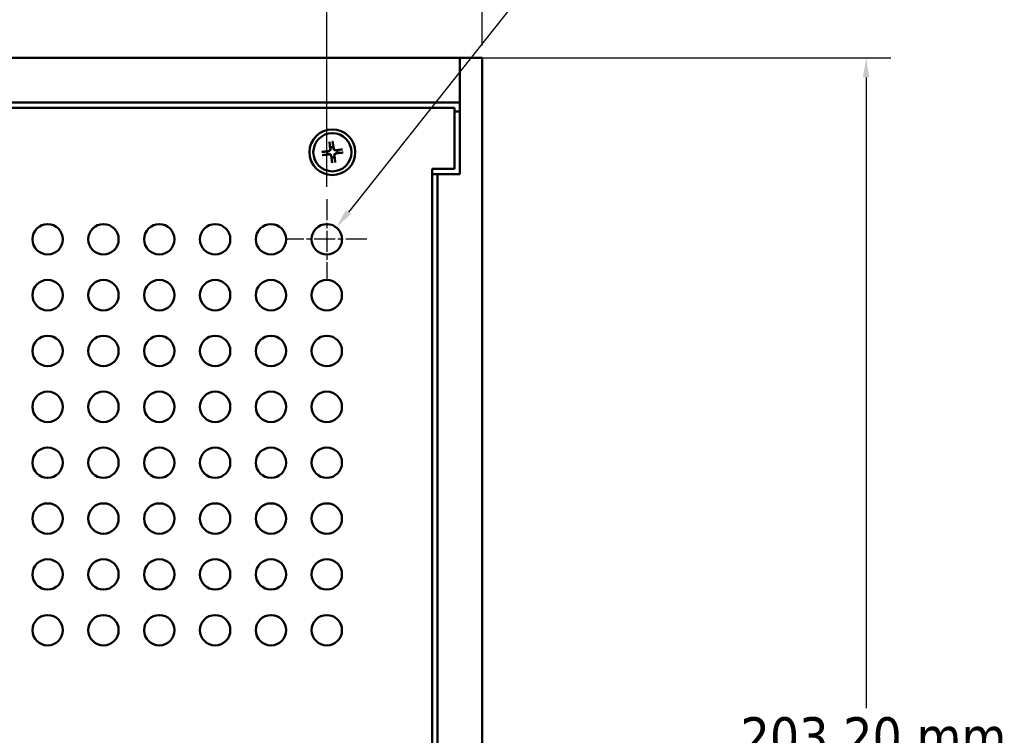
# Model space of a CAD drawing. Header units: millimetres. Extents: x 3 to 957, y 17 to 604.
# Tile 6 of 16: x 278 to 418, y 301 to 402. Entities that reach past the tile are written whole.
import ezdxf

# ---------------------------------------------------------------- set-up
doc = ezdxf.new("R2010")
doc.units = ezdxf.units.MM
doc.header["$LTSCALE"] = 1.111111
doc.linetypes.add('CHAIN', pattern=[0.3543, 0.2362, -0.0295, 0.0591, -0.0295])
for name, color, linetype, lineweight in [('Center Mark (ANSI)', 7, 'Continuous', 25), ('Dimension (ANSI)', 7, 'Continuous', 25), ('Visible (ANSI)', 7, 'Continuous', 50)]:
    doc.layers.add(name, color=color, linetype=linetype, lineweight=lineweight)
doc.styles.add('Note Text (ANSI)', font='tahoma.ttf')
doc.dimstyles.new('Default - mm (ANSI)', dxfattribs={"dimscale": 1.111111, "dimtxt": 5, "dimasz": 2.5, "dimexe": 3.175, "dimexo": 1.6002, "dimgap": 0.8, "dimtad": 0, "dimtih": 1, "dimtoh": 1, "dimrnd": 1e-08, "dimzin": 0, "dimdsep": 46, "dimtxsty": 'Note Text (ANSI)', "dimcen": 0.09, "dimdle": 10, "dimclrd": 256, "dimclre": 256, "dimclrt": 256, "dimadec": 1, "dimazin": 0, "dimtfac": 0.6096, "dimtofl": 0, "dimtmove": 0, "dimatfit": 3, "dimfxl": 1, "dimtolj": 1, "dimtzin": 0, "dimlwd": -1, "dimlwe": -1, "dimarcsym": 0})

# ---------------------------------------------------------------- blocks, each defined once
blk = doc.blocks.new('*D5')
at = {"layer": 'Defpoints', "color": 0, "transparency": 16777216}
for p in [(340.5, 397.02), (340.5, 193.82), (398.28, 193.82)]:
    blk.add_point(p, dxfattribs=at)
at = {"layer": 'Dimension (ANSI)', "transparency": 16777216}
for p, q in [((342.28, 397.02), (401.81, 397.02)), ((398.28, 394.25), (398.28, 304.63)), ((398.28, 196.6), (398.28, 286.21)), ((342.28, 193.82), (401.81, 193.82))]:
    blk.add_line(p, q, dxfattribs=at)
for points in [[(397.82, 394.25), (398.74, 394.25), (398.28, 397.02)], [(397.82, 196.6), (398.74, 196.6), (398.28, 193.82)]]:
    blk.add_solid(points, dxfattribs=at)
at = {"layer": 'Dimension (ANSI)', "transparency": 16777216, "insert": (398.28, 295.42), "char_height": 5.5556, "attachment_point": 5, "style": 'Note Text (ANSI)'}
blk.add_mtext('\\A1; 203.20 mm\\P[8.000 in]', dxfattribs=at)
blk = doc.blocks.new('*D6')
at = {"layer": 'Defpoints', "color": 0, "transparency": 16777216}
for p in [(132.86, 441.47), (132.86, 397.02), (343.68, 397.02)]:
    blk.add_point(p, dxfattribs=at)
at = {"layer": 'Dimension (ANSI)', "transparency": 16777216}
for p, q in [((132.86, 398.8), (132.86, 445)), ((343.68, 398.8), (343.68, 445)), ((135.64, 441.47), (265.43, 441.47)), ((340.9, 441.47), (307.51, 441.47))]:
    blk.add_line(p, q, dxfattribs=at)
for points in [[(135.64, 441.93), (135.64, 441), (132.86, 441.47)], [(340.9, 441.93), (340.9, 441), (343.68, 441.47)]]:
    blk.add_solid(points, dxfattribs=at)
at = {"layer": 'Dimension (ANSI)', "transparency": 16777216, "insert": (286.47, 441.47), "char_height": 5.5556, "attachment_point": 5, "style": 'Note Text (ANSI)'}
blk.add_mtext('\\A1; 210.82 mm\\P[8.300 in]', dxfattribs=at)
blk = doc.blocks.new('*D16')
at = {"layer": 'Defpoints', "color": 0, "transparency": 16777216}
for p in [(321.61, 419.85), (154.93, 376.94), (321.61, 376.94)]:
    blk.add_point(p, dxfattribs=at)
at = {"layer": 'Dimension (ANSI)', "transparency": 16777216}
for p, q in [((154.93, 378.72), (154.93, 423.38)), ((321.61, 378.72), (321.61, 423.38)), ((157.7, 419.85), (217.23, 419.85)), ((318.84, 419.85), (259.31, 419.85))]:
    blk.add_line(p, q, dxfattribs=at)
for points in [[(157.7, 420.32), (157.7, 419.39), (154.93, 419.85)], [(318.84, 420.32), (318.84, 419.39), (321.61, 419.85)]]:
    blk.add_solid(points, dxfattribs=at)
at = {"layer": 'Dimension (ANSI)', "transparency": 16777216, "insert": (238.27, 419.85), "char_height": 5.5556, "attachment_point": 5, "style": 'Note Text (ANSI)'}
blk.add_mtext('\\A1; 166.69 mm\\P[6.562 in]', dxfattribs=at)
blk = doc.blocks.new('*D19')
at = {"layer": 'Defpoints', "color": 0, "transparency": 16777216}
for p in [(322.96, 372.95), (320.27, 369.56)]:
    blk.add_point(p, dxfattribs=at)
at = {"layer": 'Dimension (ANSI)', "transparency": 16777216}
for p, q in [((365.59, 426.64), (324.68, 375.12)), ((369.22, 426.64), (365.59, 426.64)), ((321.51, 371.25), (321.71, 371.25)), ((321.61, 371.15), (321.61, 371.35))]:
    blk.add_line(p, q, dxfattribs=at)
blk.add_solid([(324.32, 375.41), (325.05, 374.83), (322.96, 372.95)], dxfattribs=at)
at = {"layer": 'Dimension (ANSI)', "transparency": 16777216, "insert": (370.11, 426.64), "char_height": 5.5556, "attachment_point": 4, "style": 'Note Text (ANSI)'}
blk.add_mtext('\\A1; ∅4.32 mm\\P[0.170 in]{\\P8 ROWS &\\P22 COLUMNS}', dxfattribs=at)

msp = doc.modelspace()

# ---------------------------------------------------------------- linework, layer by layer
at = {"layer": 'Center Mark (ANSI)', "linetype": 'CHAIN', "ltscale": 11.376442}
for p, q in [((321.6129, 376.9417), (321.6129, 365.5662)), ((327.3007, 371.254), (315.9251, 371.254))]:
    msp.add_line(p, q, dxfattribs=at)
at = {"layer": 'Visible (ANSI)'}
for p, q in [((340.5041, 397.023), (136.0341, 397.023)), ((343.6791, 397.023), (340.5041, 397.023)), ((340.5041, 390.673), (340.5041, 397.023)), ((343.6791, 397.023), (343.6791, 193.823)), ((340.5041, 390.673), (136.0341, 390.673)), ((340.5041, 390.673), (340.5041, 380.523)), ((339.7541, 389.923), (136.7841, 389.923)), ((339.7541, 381.273), (339.7541, 389.923)), ((340.5041, 389.403), (339.7541, 389.403)), ((321.9936, 385.0827), (322.1009, 384.0326)), ((322.4446, 385.1396), (322.6011, 384.0957)), ((320.89, 383.6609), (321.9339, 383.8175)), ((323.8664, 384.036), (322.8163, 383.9287)), ((323.9232, 383.585), (322.8794, 383.4285)), ((320.9468, 383.2099), (321.9969, 383.3173)), ((322.3687, 382.1063), (322.2121, 383.1502)), ((322.8196, 382.1632), (322.7123, 383.2133)), ((336.5791, 209.573), (336.5791, 381.273)), ((336.5791, 381.273), (339.7541, 381.273)), ((337.3291, 380.523), (336.5791, 380.523)), ((340.5041, 380.523), (337.3291, 380.523)), ((337.3291, 380.523), (337.3291, 210.323))]:
    msp.add_line(p, q, dxfattribs=at)
at = {"layer": 'Visible (ANSI)', "flags": 128}
for points in [[(322.0029, 385.0003), (322.0027, 385.0023), (322.0024, 385.0046), (322.0021, 385.007), (322.0017, 385.0095), (322.0014, 385.0122), (322.0011, 385.0149), (322.0007, 385.0177), (322.0004, 385.0207), (322, 385.0239), (321.9996, 385.0274), (321.9992, 385.0309), (321.9988, 385.0346), (321.9984, 385.0383), (321.9979, 385.042), (321.9975, 385.0458), (321.9971, 385.0495), (321.9967, 385.0534), (321.9963, 385.0575), (321.9958, 385.0617), (321.9954, 385.066), (321.9949, 385.0702), (321.9945, 385.0745), (321.994, 385.0787), (321.9936, 385.0827)], [(322.0029, 385.0003), (322.0086, 384.959), (322.0141, 384.9191), (322.0194, 384.8806), (322.0245, 384.8432), (322.0295, 384.8071), (322.0343, 384.772), (322.0389, 384.738), (322.0434, 384.7051), (322.0478, 384.6731), (322.0521, 384.642), (322.0562, 384.6119), (322.0602, 384.5825), (322.0641, 384.554), (322.0679, 384.5263), (322.0716, 384.4993), (322.0752, 384.473), (322.0787, 384.4474), (322.0821, 384.4225), (322.0854, 384.3982), (322.0887, 384.3744), (322.0918, 384.3513), (322.0949, 384.3287), (322.0979, 384.3067), (322.1009, 384.2852)], [(322.4446, 385.1396), (322.4452, 385.1355), (322.4458, 385.1314), (322.4464, 385.1271), (322.447, 385.1229), (322.4476, 385.1186), (322.4483, 385.1145), (322.4488, 385.1104), (322.4494, 385.1065), (322.4499, 385.1028), (322.4505, 385.0991), (322.451, 385.0953), (322.4515, 385.0916), (322.452, 385.088), (322.4525, 385.0844), (322.453, 385.081), (322.4534, 385.0778), (322.4538, 385.0748), (322.4542, 385.072), (322.4545, 385.0693), (322.4549, 385.0666), (322.4552, 385.0641), (322.4555, 385.0617), (322.4557, 385.0594), (322.456, 385.0574)], [(322.5386, 384.3403), (322.5361, 384.3619), (322.5335, 384.384), (322.5309, 384.4066), (322.5282, 384.4298), (322.5254, 384.4536), (322.5226, 384.478), (322.5197, 384.503), (322.5168, 384.5287), (322.5137, 384.555), (322.5106, 384.5821), (322.5074, 384.6099), (322.5041, 384.6385), (322.5007, 384.6679), (322.4973, 384.6981), (322.4937, 384.7293), (322.49, 384.7614), (322.4862, 384.7944), (322.4823, 384.8285), (322.4782, 384.8636), (322.4741, 384.8999), (322.4698, 384.9373), (322.4653, 384.976), (322.4607, 385.016), (322.456, 385.0574)], [(320.89, 383.6609), (320.8941, 383.6615), (320.8982, 383.6621), (320.9025, 383.6627), (320.9067, 383.6634), (320.911, 383.664), (320.9151, 383.6646), (320.9192, 383.6652), (320.9231, 383.6657), (320.9268, 383.6663), (320.9305, 383.6668), (320.9343, 383.6673), (320.938, 383.6678), (320.9416, 383.6683), (320.9452, 383.6688), (320.9486, 383.6693), (320.9518, 383.6697), (320.9548, 383.6701), (320.9576, 383.6705), (320.9603, 383.6708), (320.963, 383.6712), (320.9655, 383.6715), (320.9679, 383.6718), (320.9702, 383.6721), (320.9722, 383.6723)], [(321.6893, 383.7549), (321.6677, 383.7524), (321.6456, 383.7498), (321.623, 383.7472), (321.5998, 383.7445), (321.576, 383.7418), (321.5516, 383.739), (321.5266, 383.7361), (321.5009, 383.7331), (321.4746, 383.7301), (321.4475, 383.727), (321.4197, 383.7237), (321.3911, 383.7205), (321.3617, 383.7171), (321.3315, 383.7136), (321.3003, 383.71), (321.2682, 383.7063), (321.2352, 383.7025), (321.2011, 383.6986), (321.166, 383.6946), (321.1297, 383.6904), (321.0923, 383.6861), (321.0536, 383.6817), (321.0136, 383.6771), (320.9722, 383.6723)], [(321.938, 383.79), (321.9305, 383.7889), (321.9227, 383.7879), (321.9148, 383.7867), (321.9067, 383.7856), (321.8984, 383.7844), (321.8899, 383.7832), (321.8812, 383.782), (321.8722, 383.7807), (321.8631, 383.7794), (321.8536, 383.7781), (321.844, 383.7767), (321.834, 383.7753), (321.8238, 383.7739), (321.8133, 383.7724), (321.8025, 383.7709), (321.7914, 383.7693), (321.78, 383.7677), (321.7682, 383.766), (321.7561, 383.7643), (321.7435, 383.7625), (321.7306, 383.7607), (321.7173, 383.7588), (321.7035, 383.7569), (321.6893, 383.7549)], [(322.1285, 384.0355), (322.1296, 384.0217), (322.1299, 384.0081), (322.1293, 383.9947), (322.1279, 383.9812), (322.1256, 383.9674), (322.1223, 383.9533), (322.1181, 383.9392), (322.1128, 383.9252), (322.1066, 383.9116), (322.0994, 383.8984), (322.0916, 383.8858), (322.0831, 383.8741), (322.0738, 383.8629), (322.0636, 383.8522), (322.0526, 383.8421), (322.0409, 383.8326), (322.0287, 383.8241), (322.0161, 383.8164), (322.0033, 383.8098), (321.9904, 383.8041), (321.9777, 383.7994), (321.9649, 383.7955), (321.9516, 383.7924), (321.938, 383.79)], [(322.1009, 384.2852), (322.1024, 384.2709), (322.104, 384.257), (322.1055, 384.2437), (322.1069, 384.2307), (322.1083, 384.2181), (322.1096, 384.2059), (322.111, 384.1941), (322.1122, 384.1826), (322.1135, 384.1715), (322.1147, 384.1606), (322.1158, 384.1501), (322.117, 384.1399), (322.1181, 384.1299), (322.1192, 384.1202), (322.1202, 384.1107), (322.1212, 384.1015), (322.1222, 384.0925), (322.1232, 384.0838), (322.1241, 384.0752), (322.1251, 384.0669), (322.126, 384.0588), (322.1268, 384.0508), (322.1277, 384.0431), (322.1285, 384.0355)], [(322.5737, 384.0916), (322.5726, 384.0991), (322.5715, 384.1069), (322.5704, 384.1148), (322.5693, 384.1229), (322.5681, 384.1312), (322.5669, 384.1397), (322.5657, 384.1484), (322.5644, 384.1574), (322.5631, 384.1665), (322.5618, 384.176), (322.5604, 384.1856), (322.559, 384.1956), (322.5575, 384.2058), (322.5561, 384.2163), (322.5545, 384.2271), (322.553, 384.2382), (322.5514, 384.2496), (322.5497, 384.2614), (322.548, 384.2735), (322.5462, 384.2861), (322.5444, 384.299), (322.5425, 384.3123), (322.5406, 384.3261), (322.5386, 384.3403)], [(322.8191, 383.9011), (322.8054, 383.9), (322.7918, 383.8997), (322.7783, 383.9003), (322.7649, 383.9017), (322.751, 383.904), (322.737, 383.9073), (322.7228, 383.9115), (322.7089, 383.9168), (322.6952, 383.923), (322.6821, 383.9302), (322.6695, 383.938), (322.6578, 383.9465), (322.6466, 383.9558), (322.6359, 383.966), (322.6257, 383.977), (322.6163, 383.9887), (322.6077, 384.0009), (322.6001, 384.0135), (322.5935, 384.0263), (322.5878, 384.0392), (322.5831, 384.0519), (322.5792, 384.0647), (322.576, 384.078), (322.5737, 384.0916)], [(323.0688, 383.9287), (323.0545, 383.9272), (323.0407, 383.9256), (323.0273, 383.9241), (323.0144, 383.9227), (323.0018, 383.9213), (322.9896, 383.9199), (322.9778, 383.9186), (322.9663, 383.9174), (322.9552, 383.9161), (322.9443, 383.9149), (322.9338, 383.9137), (322.9235, 383.9126), (322.9136, 383.9115), (322.9038, 383.9104), (322.8944, 383.9094), (322.8852, 383.9084), (322.8762, 383.9074), (322.8674, 383.9064), (322.8589, 383.9055), (322.8506, 383.9045), (322.8424, 383.9036), (322.8345, 383.9028), (322.8267, 383.9019), (322.8191, 383.9011)], [(323.7839, 384.0266), (323.7427, 384.021), (323.7028, 384.0155), (323.6642, 384.0102), (323.6269, 384.0051), (323.5907, 384.0001), (323.5557, 383.9953), (323.5217, 383.9907), (323.4888, 383.9861), (323.4568, 383.9818), (323.4257, 383.9775), (323.3955, 383.9734), (323.3662, 383.9694), (323.3377, 383.9655), (323.31, 383.9617), (323.283, 383.958), (323.2567, 383.9544), (323.2311, 383.9509), (323.2061, 383.9475), (323.1818, 383.9441), (323.1581, 383.9409), (323.135, 383.9378), (323.1124, 383.9347), (323.0904, 383.9317), (323.0688, 383.9287)], [(323.124, 383.491), (323.1456, 383.4935), (323.1677, 383.4961), (323.1903, 383.4987), (323.2135, 383.5014), (323.2373, 383.5041), (323.2617, 383.507), (323.2867, 383.5098), (323.3123, 383.5128), (323.3387, 383.5158), (323.3658, 383.519), (323.3936, 383.5222), (323.4222, 383.5255), (323.4516, 383.5288), (323.4818, 383.5323), (323.513, 383.5359), (323.545, 383.5396), (323.5781, 383.5434), (323.6122, 383.5473), (323.6473, 383.5514), (323.6836, 383.5555), (323.721, 383.5598), (323.7597, 383.5643), (323.7997, 383.5689), (323.841, 383.5736)], [(323.784, 384.0267), (323.786, 384.0269), (323.7882, 384.0272), (323.7906, 384.0275), (323.7932, 384.0279), (323.7958, 384.0282), (323.7986, 384.0285), (323.8014, 384.0289), (323.8044, 384.0292), (323.8076, 384.0296), (323.811, 384.03), (323.8146, 384.0304), (323.8182, 384.0308), (323.822, 384.0312), (323.8257, 384.0316), (323.8294, 384.0321), (323.8332, 384.0325), (323.8371, 384.0329), (323.8412, 384.0333), (323.8454, 384.0338), (323.8496, 384.0342), (323.8539, 384.0347), (323.8582, 384.0351), (323.8624, 384.0355), (323.8664, 384.036)], [(323.9232, 383.585), (323.9192, 383.5844), (323.915, 383.5838), (323.9108, 383.5832), (323.9066, 383.5826), (323.9023, 383.5819), (323.8981, 383.5813), (323.8941, 383.5807), (323.8902, 383.5802), (323.8865, 383.5797), (323.8827, 383.5791), (323.879, 383.5786), (323.8753, 383.5781), (323.8716, 383.5776), (323.8681, 383.5771), (323.8647, 383.5766), (323.8615, 383.5762), (323.8585, 383.5758), (323.8557, 383.5754), (323.8529, 383.5751), (323.8503, 383.5747), (323.8477, 383.5744), (323.8453, 383.5741), (323.8431, 383.5738), (323.8411, 383.5736)], [(321.0293, 383.2193), (321.0273, 383.219), (321.025, 383.2187), (321.0226, 383.2184), (321.0201, 383.2181), (321.0174, 383.2177), (321.0147, 383.2174), (321.0119, 383.2171), (321.0089, 383.2167), (321.0056, 383.2163), (321.0022, 383.2159), (320.9987, 383.2155), (320.995, 383.2151), (320.9913, 383.2147), (320.9876, 383.2143), (320.9838, 383.2139), (320.9801, 383.2135), (320.9762, 383.213), (320.9721, 383.2126), (320.9679, 383.2121), (320.9636, 383.2117), (320.9594, 383.2112), (320.9551, 383.2108), (320.9509, 383.2104), (320.9468, 383.2099)], [(321.0293, 383.2193), (321.0706, 383.2249), (321.1104, 383.2304), (321.149, 383.2357), (321.1864, 383.2408), (321.2225, 383.2458), (321.2576, 383.2506), (321.2916, 383.2552), (321.3245, 383.2598), (321.3565, 383.2642), (321.3876, 383.2684), (321.4177, 383.2725), (321.4471, 383.2766), (321.4756, 383.2805), (321.5033, 383.2843), (321.5303, 383.2879), (321.5566, 383.2915), (321.5822, 383.295), (321.6071, 383.2984), (321.6314, 383.3018), (321.6551, 383.305), (321.6783, 383.3082), (321.7009, 383.3112), (321.7229, 383.3142), (321.7444, 383.3172)], [(321.7444, 383.3172), (321.7587, 383.3188), (321.7725, 383.3203), (321.7859, 383.3218), (321.7989, 383.3232), (321.8115, 383.3246), (321.8237, 383.326), (321.8355, 383.3273), (321.847, 383.3286), (321.8581, 383.3298), (321.869, 383.331), (321.8795, 383.3322), (321.8897, 383.3333), (321.8997, 383.3344), (321.9094, 383.3355), (321.9189, 383.3365), (321.9281, 383.3376), (321.9371, 383.3385), (321.9458, 383.3395), (321.9544, 383.3405), (321.9627, 383.3414), (321.9708, 383.3423), (321.9788, 383.3432), (321.9865, 383.344), (321.9941, 383.3449)], [(321.9941, 383.3449), (322.0078, 383.3459), (322.0215, 383.3462), (322.0349, 383.3456), (322.0484, 383.3442), (322.0622, 383.3419), (322.0763, 383.3386), (322.0904, 383.3344), (322.1044, 383.3291), (322.118, 383.3229), (322.1312, 383.3158), (322.1437, 383.3079), (322.1555, 383.2994), (322.1666, 383.2901), (322.1774, 383.2799), (322.1875, 383.2689), (322.197, 383.2573), (322.2055, 383.245), (322.2132, 383.2324), (322.2198, 383.2196), (322.2255, 383.2067), (322.2302, 383.1941), (322.2341, 383.1812), (322.2372, 383.1679), (322.2396, 383.1543)], [(322.2396, 383.1543), (322.2406, 383.1468), (322.2417, 383.1391), (322.2429, 383.1311), (322.244, 383.123), (322.2452, 383.1147), (322.2464, 383.1062), (322.2476, 383.0975), (322.2489, 383.0886), (322.2502, 383.0794), (322.2515, 383.07), (322.2529, 383.0603), (322.2543, 383.0504), (322.2557, 383.0401), (322.2572, 383.0297), (322.2587, 383.0189), (322.2603, 383.0077), (322.2619, 382.9963), (322.2636, 382.9845), (322.2653, 382.9724), (322.2671, 382.9599), (322.2689, 382.9469), (322.2708, 382.9336), (322.2727, 382.9198), (322.2747, 382.9056)], [(322.2747, 382.9056), (322.2772, 382.884), (322.2798, 382.8619), (322.2824, 382.8393), (322.2851, 382.8161), (322.2878, 382.7923), (322.2906, 382.7679), (322.2935, 382.7429), (322.2965, 382.7173), (322.2995, 382.6909), (322.3026, 382.6638), (322.3058, 382.636), (322.3091, 382.6074), (322.3125, 382.578), (322.316, 382.5478), (322.3196, 382.5166), (322.3233, 382.4846), (322.3271, 382.4515), (322.331, 382.4174), (322.335, 382.3823), (322.3392, 382.346), (322.3435, 382.3086), (322.3479, 382.2699), (322.3525, 382.2299), (322.3573, 382.1886)], [(322.3687, 382.1063), (322.3681, 382.1104), (322.3675, 382.1145), (322.3669, 382.1188), (322.3662, 382.123), (322.3656, 382.1273), (322.365, 382.1315), (322.3644, 382.1355), (322.3639, 382.1394), (322.3633, 382.1431), (322.3628, 382.1469), (322.3623, 382.1506), (322.3618, 382.1543), (322.3613, 382.1579), (322.3608, 382.1615), (322.3603, 382.1649), (322.3599, 382.1681), (322.3595, 382.1711), (322.3591, 382.1739), (322.3587, 382.1766), (322.3584, 382.1793), (322.3581, 382.1818), (322.3578, 382.1843), (322.3575, 382.1865), (322.3573, 382.1885)], [(322.6847, 383.2104), (322.6836, 383.2242), (322.6834, 383.2378), (322.684, 383.2512), (322.6854, 383.2647), (322.6877, 383.2786), (322.691, 383.2926), (322.6952, 383.3067), (322.7005, 383.3207), (322.7067, 383.3344), (322.7138, 383.3475), (322.7217, 383.3601), (322.7302, 383.3718), (322.7395, 383.383), (322.7497, 383.3937), (322.7607, 383.4039), (322.7723, 383.4133), (322.7846, 383.4219), (322.7972, 383.4295), (322.81, 383.4361), (322.8228, 383.4418), (322.8355, 383.4465), (322.8484, 383.4504), (322.8617, 383.4535), (322.8752, 383.4559)], [(322.7124, 382.9608), (322.7108, 382.975), (322.7093, 382.9889), (322.7078, 383.0023), (322.7064, 383.0152), (322.705, 383.0278), (322.7036, 383.04), (322.7023, 383.0518), (322.701, 383.0633), (322.6998, 383.0744), (322.6986, 383.0853), (322.6974, 383.0958), (322.6963, 383.1061), (322.6952, 383.116), (322.6941, 383.1257), (322.6931, 383.1352), (322.692, 383.1444), (322.691, 383.1534), (322.6901, 383.1621), (322.6891, 383.1707), (322.6882, 383.179), (322.6873, 383.1872), (322.6864, 383.1951), (322.6856, 383.2029), (322.6847, 383.2104)], [(322.8103, 382.2456), (322.8047, 382.2869), (322.7992, 382.3268), (322.7939, 382.3653), (322.7888, 382.4027), (322.7838, 382.4389), (322.779, 382.4739), (322.7743, 382.5079), (322.7698, 382.5408), (322.7654, 382.5728), (322.7612, 382.6039), (322.757, 382.6341), (322.753, 382.6634), (322.7491, 382.6919), (322.7453, 382.7196), (322.7416, 382.7466), (322.738, 382.7729), (322.7345, 382.7985), (322.7311, 382.8234), (322.7278, 382.8478), (322.7246, 382.8715), (322.7214, 382.8946), (322.7183, 382.9172), (322.7153, 382.9392), (322.7124, 382.9608)], [(322.8103, 382.2456), (322.8106, 382.2436), (322.8109, 382.2414), (322.8112, 382.239), (322.8115, 382.2364), (322.8119, 382.2337), (322.8122, 382.231), (322.8125, 382.2282), (322.8129, 382.2252), (322.8133, 382.222), (322.8137, 382.2186), (322.8141, 382.215), (322.8145, 382.2114), (322.8149, 382.2076), (322.8153, 382.2039), (322.8157, 382.2001), (322.8161, 382.1964), (322.8166, 382.1925), (322.817, 382.1884), (322.8174, 382.1842), (322.8179, 382.18), (322.8183, 382.1757), (322.8188, 382.1714), (322.8192, 382.1672), (322.8196, 382.1632)], [(322.8752, 383.4559), (322.8828, 383.457), (322.8905, 383.4581), (322.8984, 383.4592), (322.9066, 383.4603), (322.9149, 383.4615), (322.9234, 383.4627), (322.9321, 383.4639), (322.941, 383.4652), (322.9502, 383.4665), (322.9596, 383.4678), (322.9693, 383.4692), (322.9792, 383.4706), (322.9894, 383.472), (322.9999, 383.4735), (323.0107, 383.4751), (323.0218, 383.4766), (323.0333, 383.4782), (323.0451, 383.4799), (323.0572, 383.4816), (323.0697, 383.4834), (323.0827, 383.4852), (323.096, 383.4871), (323.1098, 383.489), (323.124, 383.491)]]:
    msp.add_lwpolyline(points, dxfattribs=at)
at = {"layer": 'Visible (ANSI)'}
for centre, radius in [((322.4066, 383.623), 3.25), ((322.4066, 383.623), 2.7146), ((281.9254, 371.254), 2.16), ((289.8629, 371.254), 2.16), ((297.8004, 371.254), 2.16), ((305.7379, 371.254), 2.16), ((313.6754, 371.254), 2.16), ((321.6129, 371.254), 2.16), ((281.9254, 363.3165), 2.16), ((289.8629, 363.3165), 2.16), ((297.8004, 363.3165), 2.16), ((305.7379, 363.3165), 2.16), ((313.6754, 363.3165), 2.16), ((321.6129, 363.3165), 2.16), ((281.9254, 355.379), 2.16), ((289.8629, 355.379), 2.16), ((297.8004, 355.379), 2.16), ((305.7379, 355.379), 2.16), ((313.6754, 355.379), 2.16), ((321.6129, 355.379), 2.16), ((281.9254, 347.4415), 2.16), ((289.8629, 347.4415), 2.16), ((297.8004, 347.4415), 2.16), ((305.7379, 347.4415), 2.16), ((313.6754, 347.4415), 2.16), ((321.6129, 347.4415), 2.16), ((281.9254, 339.504), 2.16), ((289.8629, 339.504), 2.16), ((297.8004, 339.504), 2.16), ((305.7379, 339.504), 2.16), ((313.6754, 339.504), 2.16), ((321.6129, 339.504), 2.16), ((281.9254, 331.5665), 2.16), ((289.8629, 331.5665), 2.16), ((297.8004, 331.5665), 2.16), ((305.7379, 331.5665), 2.16), ((313.6754, 331.5665), 2.16), ((321.6129, 331.5665), 2.16), ((281.9254, 323.629), 2.16), ((289.8629, 323.629), 2.16), ((297.8004, 323.629), 2.16), ((305.7379, 323.629), 2.16), ((313.6754, 323.629), 2.16), ((321.6129, 323.629), 2.16), ((281.9254, 315.6915), 2.16), ((289.8629, 315.6915), 2.16), ((297.8004, 315.6915), 2.16), ((305.7379, 315.6915), 2.16), ((313.6754, 315.6915), 2.16), ((321.6129, 315.6915), 2.16)]:
    msp.add_circle(centre, radius, dxfattribs=at)
for centre, radius, start, end in [((322.4066, 383.623), 0.7294, 169.579541, 204.7857), ((321.9046, 384.0126), 0.1973, 278.530798, 5.834443), ((322.4066, 383.623), 0.7294, 79.579541, 114.7857), ((322.7963, 384.125), 0.1973, 188.530798, 275.834443), ((322.4066, 383.623), 0.7294, 349.579541, 24.7857), ((322.017, 383.121), 0.1973, 8.530798, 95.834443), ((322.4066, 383.623), 0.7294, 259.579541, 294.7857), ((322.9086, 383.2333), 0.1973, 98.530798, 185.834443)]:
    msp.add_arc(centre, radius, start, end, dxfattribs=at)

# ---------------------------------------------------------------- dimensions: what is measured, and where the dimension line sits
at = {"layer": 'Dimension (ANSI)'}
dim = msp.add_diameter_dim_2p(p1=(320.2697, 369.5623), p2=(322.956, 372.9456), text=' <> mm\\X[0.170 in]{\\P8 ROWS &\\P22 COLUMNS}', dimstyle='Default - mm (ANSI)', override={"dimdec": 2, "dimlfac": 1, "dimpost": '', "dimtp": 0, "dimtm": 0, "dimtdec": 2}, dxfattribs=at)
dim.commit()
dim.dimension.update_dxf_attribs({"geometry": '*D19', "text_midpoint": (392.2007, 426.6428), "dimtype": 163})
dim = msp.add_linear_dim(base=(132.8591, 441.4674), p1=(343.6791, 397.023), p2=(132.8591, 397.023), text=' <> mm\\X[8.300 in]', dimstyle='Default - mm (ANSI)', override={"dimtih": 0, "dimtoh": 0, "dimdec": 2, "dimpost": '', "dimtp": 0, "dimtm": 0, "dimtdec": 2, "dimatfit": 1}, dxfattribs=at)
dim.commit()
dim.dimension.update_dxf_attribs({"geometry": '*D6', "text_midpoint": (286.474, 441.4674), "dimtype": 160})
for base, p1, p2, angle, text, override, picture, middle in [((321.6129, 419.8526), (154.9254, 376.9417), (321.6129, 376.9417), 180, ' <> mm\\X[6.562 in]', {"dimtih": 0, "dimtoh": 0, "dimdec": 2, "dimpost": '', "dimtp": 0, "dimtm": 0, "dimtdec": 2, "dimatfit": 1}, '*D16', (238.2691, 419.8526)), ((398.2819, 193.823), (340.5041, 397.023), (340.5041, 193.823), 90, ' <> mm\\X[8.000 in]', {"dimdec": 2, "dimpost": '', "dimtp": 0, "dimtm": 0, "dimtdec": 2, "dimatfit": 1}, '*D5', (398.2819, 295.423))]:
    dim = msp.add_linear_dim(base=base, p1=p1, p2=p2, angle=angle, text=text, dimstyle='Default - mm (ANSI)', override=override, dxfattribs=at)
    dim.commit()
    dim.dimension.update_dxf_attribs({"geometry": picture, "text_midpoint": middle, "dimtype": 160})

doc.saveas('drawing.dxf')
